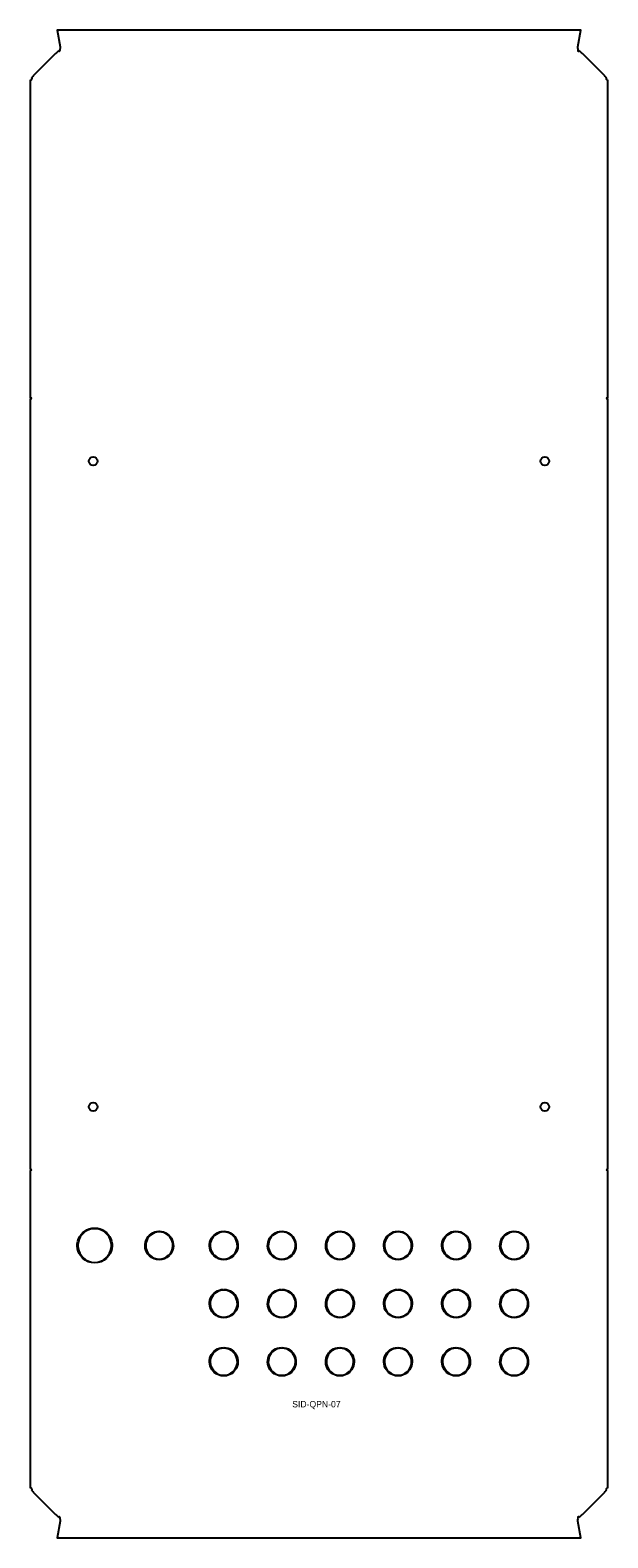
# Model space of a CAD drawing. Header units: millimetres. Extents: x -21 to 427, y 0 to 1168.
import ezdxf

# ---------------------------------------------------------------- set-up
doc = ezdxf.new("R2010")
doc.units = ezdxf.units.MM

msp = doc.modelspace()

# ---------------------------------------------------------------- linework, layer by layer
for p, q in [((-1.3, 1149.5), (-18.6, 1132.2)), ((424.2, 1132.2), (406.8, 1149.5)), ((-18.6, 35.4), (-1.3, 18.1)), ((406.8, 18.1), (424.2, 35.4))]:
    msp.add_line(p, q)
for points in [[(403.3, 1154.6), (405.5, 1167.6), (0, 1167.6), (2.2, 1154.6)], [(2.2, 12.9), (0, 0), (405.5, 0), (403.3, 12.9)]]:
    msp.add_lwpolyline(points)
for points in [[(-21, 1127.6), (-21, 883.2, -1), (-21, 881.7), (-21, 285.8, -1), (-21, 284.3), (-21, 40)], [(426.6, 40), (426.6, 284.3, -1), (426.6, 285.8), (426.6, 881.7, -1), (426.6, 883.2), (426.6, 1127.6)]]:
    msp.add_lwpolyline(points, format="xyb")
for points in [[(28.7, 239.9), (28.7, 239.4, 0.654358), (19.6, 217.4), (19.2, 217, -0.654867)], [(38.7, 217), (38.3, 217.4, 0.654358), (29.2, 239.4), (29.2, 239.9, -0.654867)], [(78.7, 237.4), (78.7, 236.9, 0.651092), (71.4, 219.1), (71, 218.8, -0.651863)], [(86.9, 218.8), (86.6, 219.1, 0.651092), (79.2, 236.9), (79.2, 237.4, -0.651863)], [(128.7, 237.4), (128.7, 236.9, 0.651092), (121.4, 219.1), (121, 218.8, -0.651863)], [(129.2, 237.4, -0.651863), (136.9, 218.8), (136.6, 219.1, 0.651092), (129.2, 236.9)], [(173.7, 237.4), (173.7, 236.9, 0.651092), (166.4, 219.1), (166, 218.8, -0.651863)], [(174.2, 237.4, -0.651863), (181.9, 218.8), (181.6, 219.1, 0.651092), (174.2, 236.9)], [(218.7, 237.4), (218.7, 236.9, 0.651092), (211.4, 219.1), (211, 218.8, -0.651863)], [(219.2, 237.4, -0.651863), (226.9, 218.8), (226.6, 219.1, 0.651092), (219.2, 236.9)], [(263.7, 237.4), (263.7, 236.9, 0.651092), (256.4, 219.1), (256, 218.8, -0.651863)], [(264.2, 237.4, -0.651863), (271.9, 218.8), (271.6, 219.1, 0.651092), (264.2, 236.9)], [(308.7, 237.4), (308.7, 236.9, 0.651092), (301.4, 219.1), (301, 218.8, -0.651863)], [(309.2, 237.4, -0.651863), (316.9, 218.8), (316.6, 219.1, 0.651092), (309.2, 236.9)], [(353.7, 237.4), (353.7, 236.9, 0.651092), (346.4, 219.1), (346, 218.8, -0.651863)], [(354.2, 237.4, -0.651863), (361.9, 218.8), (361.6, 219.1, 0.651092), (354.2, 236.9)], [(38.3, 216.7, -0.403406), (19.6, 216.7), (19.9, 217, 0.402992), (38, 217)], [(86.6, 218.4, -0.400961), (71.4, 218.4), (71.7, 218.8, 0.400333), (86.2, 218.8)], [(121.4, 218.4), (121.7, 218.8, 0.400333), (136.2, 218.8), (136.6, 218.4, -0.400961)], [(166.4, 218.4), (166.7, 218.8, 0.400333), (181.2, 218.8), (181.6, 218.4, -0.400961)], [(211.4, 218.4), (211.7, 218.8, 0.400333), (226.2, 218.8), (226.6, 218.4, -0.400961)], [(256.4, 218.4), (256.7, 218.8, 0.400333), (271.2, 218.8), (271.6, 218.4, -0.400961)], [(301.4, 218.4), (301.7, 218.8, 0.400333), (316.2, 218.8), (316.6, 218.4, -0.400961)], [(346.4, 218.4), (346.7, 218.8, 0.400333), (361.2, 218.8), (361.6, 218.4, -0.400961)], [(128.7, 192.4), (128.7, 191.9, 0.651092), (121.4, 174.1), (121, 173.8, -0.651863)], [(129.2, 192.4, -0.651863), (136.9, 173.8), (136.6, 174.1, 0.651092), (129.2, 191.9)], [(173.7, 192.4), (173.7, 191.9, 0.651092), (166.4, 174.1), (166, 173.8, -0.651863)], [(174.2, 192.4, -0.651863), (181.9, 173.8), (181.6, 174.1, 0.651092), (174.2, 191.9)], [(218.7, 192.4), (218.7, 191.9, 0.651092), (211.4, 174.1), (211, 173.8, -0.651863)], [(219.2, 192.4, -0.651863), (226.9, 173.8), (226.6, 174.1, 0.651092), (219.2, 191.9)], [(263.7, 192.4), (263.7, 191.9, 0.651092), (256.4, 174.1), (256, 173.8, -0.651863)], [(264.2, 192.4, -0.651863), (271.9, 173.8), (271.6, 174.1, 0.651092), (264.2, 191.9)], [(308.7, 192.4), (308.7, 191.9, 0.651092), (301.4, 174.1), (301, 173.8, -0.651863)], [(309.2, 192.4, -0.651863), (316.9, 173.8), (316.6, 174.1, 0.651092), (309.2, 191.9)], [(353.7, 192.4), (353.7, 191.9, 0.651092), (346.4, 174.1), (346, 173.8, -0.651863)], [(354.2, 192.4, -0.651863), (361.9, 173.8), (361.6, 174.1, 0.651092), (354.2, 191.9)], [(121.4, 173.4), (121.7, 173.8, 0.400333), (136.2, 173.8), (136.6, 173.4, -0.400961)], [(166.4, 173.4), (166.7, 173.8, 0.400333), (181.2, 173.8), (181.6, 173.4, -0.400961)], [(211.4, 173.4), (211.7, 173.8, 0.400333), (226.2, 173.8), (226.6, 173.4, -0.400961)], [(256.4, 173.4), (256.7, 173.8, 0.400333), (271.2, 173.8), (271.6, 173.4, -0.400961)], [(301.4, 173.4), (301.7, 173.8, 0.400333), (316.2, 173.8), (316.6, 173.4, -0.400961)], [(346.4, 173.4), (346.7, 173.8, 0.400333), (361.2, 173.8), (361.6, 173.4, -0.400961)], [(128.7, 147.4), (128.7, 146.9, 0.651092), (121.4, 129.1), (121, 128.8, -0.651863)], [(129.2, 147.4, -0.651863), (136.9, 128.8), (136.6, 129.1, 0.651092), (129.2, 146.9)], [(173.7, 147.4), (173.7, 146.9, 0.651092), (166.4, 129.1), (166, 128.8, -0.651863)], [(174.2, 147.4, -0.651863), (181.9, 128.8), (181.6, 129.1, 0.651092), (174.2, 146.9)], [(218.7, 147.4), (218.7, 146.9, 0.651092), (211.4, 129.1), (211, 128.8, -0.651863)], [(219.2, 147.4, -0.651863), (226.9, 128.8), (226.6, 129.1, 0.651092), (219.2, 146.9)], [(263.7, 147.4), (263.7, 146.9, 0.651092), (256.4, 129.1), (256, 128.8, -0.651863)], [(264.2, 147.4, -0.651863), (271.9, 128.8), (271.6, 129.1, 0.651092), (264.2, 146.9)], [(308.7, 147.4), (308.7, 146.9, 0.651092), (301.4, 129.1), (301, 128.8, -0.651863)], [(309.2, 147.4, -0.651863), (316.9, 128.8), (316.6, 129.1, 0.651092), (309.2, 146.9)], [(353.7, 147.4), (353.7, 146.9, 0.651092), (346.4, 129.1), (346, 128.8, -0.651863)], [(354.2, 147.4, -0.651863), (361.9, 128.8), (361.6, 129.1, 0.651092), (354.2, 146.9)], [(121.4, 128.4), (121.7, 128.8, 0.400333), (136.2, 128.8), (136.6, 128.4, -0.400961)], [(166.4, 128.4), (166.7, 128.8, 0.400333), (181.2, 128.8), (181.6, 128.4, -0.400961)], [(211.4, 128.4), (211.7, 128.8, 0.400333), (226.2, 128.8), (226.6, 128.4, -0.400961)], [(256.4, 128.4), (256.7, 128.8, 0.400333), (271.2, 128.8), (271.6, 128.4, -0.400961)], [(301.4, 128.4), (301.7, 128.8, 0.400333), (316.2, 128.8), (316.6, 128.4, -0.400961)], [(346.4, 128.4), (346.7, 128.8, 0.400333), (361.2, 128.8), (361.6, 128.4, -0.400961)]]:
    msp.add_lwpolyline(points, format="xyb", close=True)
for centre in [(27.8, 833.8), (377.8, 833.8), (27.8, 333.8), (377.8, 333.8)]:
    msp.add_circle(centre, 3.3)
for centre, start, end in [((1.5, 1152.1), 224.3133, 60.9453), ((404, 1152.1), 119.0547, 315.6867), ((-20.3, 1129.9), 243.0376, 57.4845), ((425.9, 1129.9), 122.5155, 296.9624), ((-20.3, 37.7), 302.5155, 116.9624), ((425.9, 37.7), 63.0376, 237.4845), ((1.5, 15.5), 299.0547, 135.6867), ((404, 15.5), 44.3133, 240.9453)]:
    msp.add_arc(centre, 0.75, start, end)
for points in [[(-0.1, 1150.5), (-0.5, 1150.2), (-0.9, 1149.9), (-1.3, 1149.5)], [(1, 1151.6), (0.7, 1151.2), (0.3, 1150.9), (-0.1, 1150.5)], [(2.2, 1154.6), (2.4, 1154), (2.3, 1153.4), (1.9, 1152.7)], [(405.6, 1150.5), (405.2, 1150.9), (404.8, 1151.2), (404.5, 1151.6)], [(406.8, 1149.5), (406.4, 1149.9), (406, 1150.2), (405.6, 1150.5)], [(-20.7, 1129.2), (-20.9, 1128.7), (-21, 1128.1), (-21, 1127.6)], [(-18.6, 1132.2), (-19.1, 1131.6), (-19.5, 1131.1), (-19.9, 1130.5)], [(425.5, 1130.5), (425.1, 1131.1), (424.6, 1131.6), (424.2, 1132.2)], [(426.6, 1127.6), (426.6, 1128.1), (426.4, 1128.7), (426.2, 1129.2)], [(-21, 40), (-21, 39.4), (-20.9, 38.9), (-20.7, 38.4)], [(-19.9, 37.1), (-19.5, 36.5), (-19.1, 35.9), (-18.6, 35.4)], [(424.2, 35.4), (424.6, 35.9), (425.1, 36.5), (425.5, 37.1)], [(426.2, 38.4), (426.4, 38.9), (426.6, 39.4), (426.6, 40)], [(-1.3, 18.1), (-0.9, 17.7), (-0.5, 17.4), (-0.1, 17.1)], [(-0.1, 17.1), (0.3, 16.7), (0.7, 16.4), (1, 16)], [(403.3, 12.9), (403.1, 13.6), (403.3, 14.2), (403.6, 14.8)], [(404.5, 16), (404.8, 16.4), (405.2, 16.7), (405.6, 17.1)], [(405.6, 17.1), (406, 17.4), (406.4, 17.7), (406.8, 18.1)]]:
    msp.add_open_spline(points, degree=3)
for points in [[(403.6, 1152.7), (403.5, 1153), (403.4, 1153.2), (403.3, 1153.5), (403.2, 1153.9), (403.2, 1154.3), (403.3, 1154.6)], [(1.9, 14.8), (2, 14.6), (2.2, 14.3), (2.2, 14.1), (2.3, 13.7), (2.3, 13.3), (2.2, 12.9)]]:
    msp.add_open_spline(points, degree=3, knots=[-0.4742186, -0.4742186, -0.4742186, -0.4742186, -0.2169564, -0.2169564, -0.2169564, 0.1745329, 0.1745329, 0.1745329, 0.1745329])

# ---------------------------------------------------------------- texts
at = {"insert": (182, 106), "char_height": 5, "attachment_point": 1}
msp.add_mtext_dynamic_manual_height_columns('SID-QPN-07', width=105, gutter_width=1, heights=[0], dxfattribs=at)

doc.saveas('drawing.dxf')
